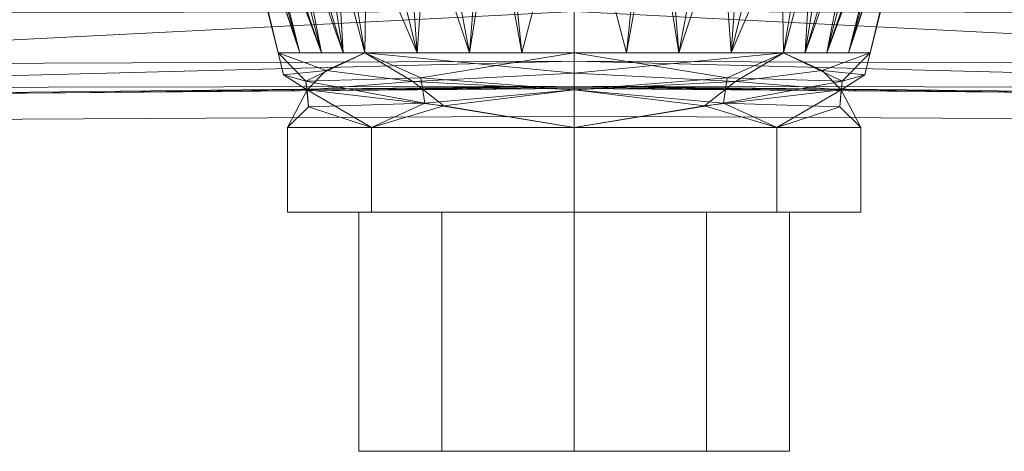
# Model space of a CAD drawing. Header units: millimetres. Extents: x -110 to 271, y -35 to 229.
# Tile 5 of 14: x -23 to 18, y -28 to -10. Entities that reach past the tile are written whole.
import ezdxf

# ---------------------------------------------------------------- set-up
doc = ezdxf.new("R2010")
doc.units = ezdxf.units.MM
doc.layers.add('M-520-M_DRAINAGE_FW', color=2, linetype='Continuous', lineweight=30)

# ---------------------------------------------------------------- blocks, each defined once
blk = doc.blocks.new('AmericanStandard_BathAndShowerMixer_NeoModern__FFAS0711-6T1500BT0_ - Neo Modern Exposed Bath _ Shower Faucet-4729-3D View 1')
at = {"layer": 'M-520-M_DRAINAGE_FW', "lineweight": 9}
mesh = blk.add_polyface(dxfattribs=at)
corners = [(-95, -14.501, 43.7), (-95, 14.501, 43.7), (0, 20.557, 43.7), (95, 14.501, 43.7), (95, -14.501, 43.7), (0, -13.994, 43.7)]
mesh.append_faces([[corners[k] for k in face] for face in [(3, 4, 5, 2)]], dxfattribs={"vtx2": -1})
mesh.append_faces([[corners[k] for k in face] for face in [(5, 0, 1, 2)]], dxfattribs={"vtx3": -1})
mesh = blk.add_polyface(dxfattribs=at)
corners = [(-95, 13.65, 62.585), (-95, 9.442, 71.847), (-95, 0, 75.634), (-95, -9.442, 71.847), (-95, -13.65, 62.585), (0, -12.829, 69.581), (0, -12.793, 70.153), (0, -12.737, 70.723), (0, -11.695, 74.837), (0, -9.615, 78.538), (0, -6.64, 81.569), (0, -2.976, 83.719), (-5.893, -2.976, 83.211), (-11.786, -2.976, 82.701), (-13.567, -2.777, 82.623), (-15.261, -2.186, 82.685), (-16.775, -1.232, 82.83), (-18.036, 0.036, 82.986), (-18.987, 1.557, 83.077), (-19.582, 3.251, 83.042), (-19.795, 5.024, 82.845), (-19.868, 8.702, 81.783), (-20.002, 12.007, 79.853), (-20.187, 14.739, 77.176), (-20.413, 16.736, 73.917), (-20.454, 17.458, 72.036), (-20.427, 17.937, 70.078), (-20.459, 18.155, 68.075), (-95, 11.546, 67.216), (-95, 4.721, 73.741), (-95, -4.721, 73.741), (-40.522, -13.179, 66.597), (-60.981, 15.706, 65.09), (-20.261, -13.004, 68.089), (-10.13, -12.916, 68.835), (-95, -7.082, 72.794), (-53.221, -5.242, 78.143), (-95, -11.546, 67.216), (-48.994, -9.696, 74.967), (-44.398, -11.861, 71.889), (-44.039, -12.819, 69.127), (-95, 10.494, 69.531), (-95, 2.361, 74.687), (-95, 12.598, 64.9), (-95, -2.361, 74.687), (-95, 7.082, 72.794), (-44.203, -7.406, 77.505), (-95, -10.494, 69.531), (-95, -12.598, 64.9)]
mesh.append_faces([[corners[k] for k in face] for face in [(1, 22, 41), (11, 46, 10), (14, 36, 13), (7, 34, 6), (45, 22, 1), (44, 18, 2), (17, 44, 16), (22, 45, 21), (13, 36, 12), (25, 43, 24), (24, 28, 23), (10, 38, 9), (18, 44, 17)]], dxfattribs={"vtx0": -1, "vtx1": -1})
mesh.append_faces([[corners[k] for k in face] for face in [(38, 39, 9), (30, 36, 16), (39, 38, 37), (31, 7, 40), (40, 39, 48), (40, 8, 39), (38, 46, 3), (46, 12, 36), (10, 46, 38), (46, 36, 35)]], dxfattribs={"vtx0": -1, "vtx1": -1, "vtx2": -1})
mesh.append_faces([[corners[k] for k in face] for face in [(25, 32, 0), (32, 25, 26), (23, 28, 41), (41, 22, 23), (20, 29, 42), (2, 18, 19), (29, 20, 21), (46, 35, 3), (36, 30, 35), (39, 37, 48), (40, 7, 8), (42, 19, 20)]], dxfattribs={"vtx0": -1, "vtx2": -1})
mesh.append_faces([[corners[k] for k in face] for face in [(38, 3, 47, 37)]], dxfattribs={"vtx0": -1, "vtx3": -1})
mesh.append_faces([[corners[k] for k in face] for face in [(4, 31, 40), (48, 4, 40), (42, 2, 19), (43, 28, 24), (11, 12, 46), (14, 15, 36), (44, 30, 16), (33, 34, 7), (31, 33, 7), (0, 43, 25), (15, 16, 36), (45, 29, 21), (8, 9, 39)]], dxfattribs={"vtx1": -1, "vtx2": -1})
mesh.append_faces([[corners[k] for k in face] for face in [(34, 5, 6), (26, 27, 32)]], dxfattribs={"vtx2": -1})
mesh = blk.add_polyface(dxfattribs=at)
corners = [(95, -13.65, 62.585), (95, -9.442, 71.847), (95, 0, 75.634), (95, 9.442, 71.847), (95, 13.65, 62.585), (20.459, 18.155, 68.075), (20.44, 17.728, 71.069), (20.413, 16.736, 73.917), (20.187, 14.739, 77.176), (20.002, 12.007, 79.853), (19.868, 8.702, 81.783), (19.795, 5.024, 82.845), (19.582, 3.251, 83.042), (18.987, 1.557, 83.077), (18.036, 0.036, 82.986), (16.775, -1.232, 82.83), (15.261, -2.186, 82.685), (13.567, -2.777, 82.623), (11.786, -2.976, 82.701), (5.893, -2.976, 83.211), (0, -2.976, 83.719), (0, -6.64, 81.569), (0, -9.615, 78.538), (0, -11.695, 74.837), (0, -12.737, 70.723), (0, -12.793, 70.153), (0, -12.829, 69.581), (95, -4.721, 73.741), (95, 4.721, 73.741), (95, 11.546, 67.216), (40.522, -13.179, 66.597), (20.261, -13.004, 68.089), (10.13, -12.916, 68.835), (95, -7.082, 72.794), (53.221, -5.242, 78.143), (95, -11.546, 67.216), (48.994, -9.696, 74.967), (44.398, -11.861, 71.889), (44.039, -12.819, 69.127), (95, -2.361, 74.687), (95, 10.494, 69.531), (95, 7.082, 72.794), (95, 12.598, 64.9), (95, 2.361, 74.687), (50.285, -7.616, 76.865), (95, -10.494, 69.531), (95, -12.598, 64.9)]
mesh.append_faces([[corners[k] for k in face] for face in [(19, 34, 18), (12, 43, 11), (27, 34, 33), (2, 13, 39), (9, 40, 8), (23, 37, 22), (15, 39, 14), (22, 36, 21), (11, 28, 10), (3, 9, 41), (24, 38, 23), (8, 29, 7), (40, 9, 3), (14, 39, 13), (33, 44, 1), (46, 38, 0)]], dxfattribs={"vtx0": -1, "vtx1": -1})
mesh.append_faces([[corners[k] for k in face] for face in [(38, 46, 37), (33, 34, 44), (21, 36, 44), (38, 37, 23), (44, 34, 19), (30, 38, 24), (36, 37, 35), (37, 36, 22), (44, 36, 1), (15, 34, 27)]], dxfattribs={"vtx0": -1, "vtx1": -1, "vtx2": -1})
mesh.append_faces([[corners[k] for k in face] for face in [(2, 12, 13), (34, 15, 16), (34, 17, 18), (32, 24, 25), (44, 20, 21), (42, 6, 7), (6, 42, 4), (10, 28, 41), (7, 29, 42), (15, 27, 39), (44, 19, 20)]], dxfattribs={"vtx0": -1, "vtx2": -1})
mesh.append_faces([[corners[k] for k in face] for face in [(40, 29, 8), (31, 30, 24), (45, 1, 36, 35), (30, 0, 38), (43, 28, 11), (2, 43, 12), (9, 10, 41), (32, 31, 24), (16, 17, 34), (46, 35, 37)]], dxfattribs={"vtx1": -1, "vtx2": -1})
mesh.append_faces([[corners[k] for k in face] for face in [(4, 5, 6), (25, 26, 32)]], dxfattribs={"vtx2": -1})
mesh = blk.add_polyface(dxfattribs=at)
corners = [(0, -11.345, 104.311), (-8.76, -11.345, 107.94), (-12.389, -11.345, 116.7), (-8.76, -11.345, 125.46), (0, -11.345, 129.089), (0, -2.976, 131.211), (-3.056, -2.976, 130.885), (-5.975, -2.976, 129.923), (-8.627, -2.976, 128.368), (-11.057, -2.645, 126.227), (-13.01, -1.873, 123.735), (-14.404, -1.013, 120.917), (-15.082, -0.583, 117.747), (-14.849, -1.012, 114.512), (-13.855, -1.873, 111.524), (-12.262, -2.646, 108.785), (-10.151, -2.976, 106.331), (-7.166, -2.976, 104.082), (-3.706, -2.976, 102.67), (0, -2.976, 102.189), (-4.38, -11.345, 106.126), (-10.574, -11.345, 112.32), (-10.574, -11.345, 121.08), (-4.38, -11.345, 127.274), (-9.667, -11.345, 123.27), (-11.481, -11.345, 118.89), (-6.57, -11.345, 126.367), (-2.19, -11.345, 128.181), (-9.667, -11.345, 110.13), (-11.481, -11.345, 114.51), (-6.57, -11.345, 107.033), (-2.19, -11.345, 105.219)]
mesh.append_faces([[corners[k] for k in face] for face in [(31, 19, 0), (5, 27, 4)]], dxfattribs={"vtx0": -1})
mesh.append_faces([[corners[k] for k in face] for face in [(16, 28, 15), (10, 24, 9), (25, 12, 2), (12, 25, 11), (23, 7, 26), (28, 16, 1), (24, 10, 22), (18, 20, 17), (11, 22, 10), (29, 14, 21), (19, 31, 18), (14, 29, 13)]], dxfattribs={"vtx0": -1, "vtx1": -1})
mesh.append_faces([[corners[k] for k in face] for face in [(3, 8, 9), (8, 3, 26), (17, 20, 30), (30, 16, 17), (6, 23, 27), (21, 14, 15), (2, 12, 13), (16, 30, 1)]], dxfattribs={"vtx0": -1, "vtx2": -1})
mesh.append_faces([[corners[k] for k in face] for face in [(24, 3, 9), (5, 6, 27), (7, 8, 26), (6, 7, 23), (31, 20, 18), (25, 22, 11), (29, 2, 13), (28, 21, 15)]], dxfattribs={"vtx1": -1, "vtx2": -1})
mesh = blk.add_polyface(dxfattribs=at)
corners = [(0, -11.345, 129.089), (8.76, -11.345, 125.46), (12.389, -11.345, 116.7), (8.76, -11.345, 107.94), (0, -11.345, 104.311), (0, -2.976, 102.189), (3.706, -2.976, 102.67), (7.166, -2.976, 104.082), (10.151, -2.976, 106.331), (12.262, -2.646, 108.785), (13.855, -1.873, 111.524), (14.849, -1.012, 114.512), (15.082, -0.583, 117.747), (14.404, -1.013, 120.917), (13.01, -1.873, 123.735), (11.057, -2.645, 126.227), (8.627, -2.976, 128.368), (5.975, -2.976, 129.923), (3.056, -2.976, 130.885), (0, -2.976, 131.211), (4.38, -11.345, 127.274), (10.574, -11.345, 121.08), (10.574, -11.345, 112.32), (4.38, -11.345, 106.126), (11.481, -11.345, 114.51), (2.19, -11.345, 105.219), (9.667, -11.345, 110.13), (6.57, -11.345, 107.033), (11.481, -11.345, 118.89), (9.667, -11.345, 123.27), (6.57, -11.345, 126.367), (2.19, -11.345, 128.181)]
mesh.append_faces([[corners[k] for k in face] for face in [(31, 19, 0)]], dxfattribs={"vtx0": -1})
mesh.append_faces([[corners[k] for k in face] for face in [(8, 27, 7), (14, 21, 13), (19, 31, 18), (2, 12, 28), (17, 30, 16), (30, 17, 20), (27, 8, 3)]], dxfattribs={"vtx0": -1, "vtx1": -1})
mesh.append_faces([[corners[k] for k in face] for face in [(25, 5, 6), (6, 23, 25), (2, 11, 12), (23, 6, 7), (22, 9, 10), (13, 21, 28), (15, 1, 29), (10, 24, 22), (11, 2, 24), (9, 22, 26)]], dxfattribs={"vtx0": -1, "vtx2": -1})
mesh.append_faces([[corners[k] for k in face] for face in [(4, 5, 25)]], dxfattribs={"vtx1": -1})
mesh.append_faces([[corners[k] for k in face] for face in [(30, 1, 16), (27, 23, 7), (26, 3, 8), (14, 15, 29), (8, 9, 26), (31, 20, 18), (10, 11, 24), (15, 16, 1), (29, 21, 14), (17, 18, 20), (12, 13, 28)]], dxfattribs={"vtx1": -1, "vtx2": -1})
mesh = blk.add_polyface(dxfattribs=at)
corners = [(0, -11.345, 129.089), (-8.76, -11.345, 125.46), (-12.389, -11.345, 116.7), (-8.76, -11.345, 107.94), (0, -11.345, 104.311), (0, -12.89, 104.603), (0, -14.459, 104.7), (-8.485, -14.459, 108.215), (-12, -14.459, 116.7), (-8.485, -14.459, 125.185), (0, -14.459, 128.7), (0, -12.89, 128.797), (-11.176, -12.89, 121.329), (-11.223, -12.531, 112.051), (-11.113, -13.607, 112.097), (-6.247, -13.453, 106.408), (-6.411, -12.392, 106.356), (0, -12.199, 128.928), (-6.748, -12.541, 126.799), (-5.451, -13.561, 127.426), (-10.381, -12.089, 123.153), (-12.16, -12.258, 117.59)]
mesh.append_faces([[corners[k] for k in face] for face in [(4, 16, 3), (6, 15, 5), (8, 14, 7), (10, 19, 9)]], dxfattribs={"vtx0": -1, "vtx1": -1})
mesh.append_faces([[corners[k] for k in face] for face in [(1, 20, 18), (1, 18, 17), (15, 16, 5), (18, 19, 11), (14, 12, 13), (13, 15, 14), (14, 15, 7), (12, 14, 8), (12, 18, 20), (13, 16, 15), (12, 20, 21), (13, 3, 16), (19, 12, 9), (12, 19, 18), (12, 21, 13), (20, 2, 21), (2, 13, 21)]], dxfattribs={"vtx0": -1, "vtx1": -1, "vtx2": -1})
mesh.append_faces([[corners[k] for k in face] for face in [(13, 2, 3), (16, 4, 5), (15, 6, 7)]], dxfattribs={"vtx0": -1, "vtx2": -1})
mesh.append_faces([[corners[k] for k in face] for face in [(10, 11, 19), (8, 9, 12), (11, 17, 18), (1, 2, 20)]], dxfattribs={"vtx1": -1, "vtx2": -1})
mesh.append_faces([[corners[k] for k in face] for face in [(17, 0, 1)]], dxfattribs={"vtx2": -1})
mesh = blk.add_polyface(dxfattribs=at)
corners = [(0, -11.345, 104.311), (8.76, -11.345, 107.94), (12.389, -11.345, 116.7), (8.76, -11.345, 125.46), (0, -11.345, 129.089), (0, -12.89, 128.797), (0, -14.459, 128.7), (8.485, -14.459, 125.185), (12, -14.459, 116.7), (8.485, -14.459, 108.215), (0, -14.459, 104.7), (0, -12.89, 104.603), (11.176, -12.89, 112.071), (11.223, -12.531, 121.349), (11.113, -13.607, 121.303), (6.247, -13.453, 126.992), (6.411, -12.392, 127.044), (0, -12.199, 104.472), (6.748, -12.541, 106.601), (5.451, -13.561, 105.974), (10.381, -12.089, 110.247), (12.16, -12.258, 115.81)]
mesh.append_faces([[corners[k] for k in face] for face in [(4, 16, 3), (6, 15, 5), (8, 14, 7), (10, 19, 9)]], dxfattribs={"vtx0": -1, "vtx1": -1})
mesh.append_faces([[corners[k] for k in face] for face in [(1, 20, 18), (1, 18, 17), (15, 16, 5), (18, 19, 11), (14, 12, 13), (13, 15, 14), (14, 15, 7), (12, 14, 8), (12, 18, 20), (13, 16, 15), (12, 20, 21), (13, 3, 16), (19, 12, 9), (12, 19, 18), (12, 21, 13), (20, 2, 21), (2, 13, 21)]], dxfattribs={"vtx0": -1, "vtx1": -1, "vtx2": -1})
mesh.append_faces([[corners[k] for k in face] for face in [(13, 2, 3), (16, 4, 5), (15, 6, 7)]], dxfattribs={"vtx0": -1, "vtx2": -1})
mesh.append_faces([[corners[k] for k in face] for face in [(10, 11, 19), (8, 9, 12), (11, 17, 18), (1, 2, 20)]], dxfattribs={"vtx1": -1, "vtx2": -1})
mesh.append_faces([[corners[k] for k in face] for face in [(17, 0, 1)]], dxfattribs={"vtx2": -1})
mesh = blk.add_polyface(dxfattribs=at)
corners = [(-95, -13.65, 62.585), (-95, -14.501, 43.7), (0, -13.994, 43.7), (0, -12.829, 69.581)]
mesh.append_faces([[corners[k] for k in face] for face in [(2, 3, 0, 1)]])
mesh = blk.add_polyface(dxfattribs=at)
corners = [(95, -14.501, 43.7), (95, -13.65, 62.585), (0, -12.829, 69.581), (0, -13.994, 43.7)]
mesh.append_faces([[corners[k] for k in face] for face in [(3, 0, 1, 2)]])
mesh = blk.add_polyface(dxfattribs=at)
corners = [(0, -18, 104.7), (-8.485, -18, 108.215), (-12, -18, 116.7), (-8.485, -18, 125.185), (0, -18, 128.7), (0, -14.459, 128.7), (-8.485, -14.459, 125.185), (-12, -14.459, 116.7), (-8.485, -14.459, 108.215), (0, -14.459, 104.7)]
mesh.append_faces([[corners[k] for k in face] for face in [(5, 6, 3, 4)]], dxfattribs={"vtx1": -1})
mesh.append_faces([[corners[k] for k in face] for face in [(2, 3, 6, 7), (7, 8, 1, 2)]], dxfattribs={"vtx1": -1, "vtx3": -1})
mesh.append_faces([[corners[k] for k in face] for face in [(8, 9, 0, 1)]], dxfattribs={"vtx3": -1})
mesh = blk.add_polyface(dxfattribs=at)
corners = [(0, -14.459, 128.7), (0, -18, 128.7), (8.485, -18, 125.185), (12, -18, 116.7), (8.485, -18, 108.215), (0, -18, 104.7), (0, -14.459, 104.7), (8.485, -14.459, 108.215), (12, -14.459, 116.7), (8.485, -14.459, 125.185)]
mesh.append_faces([[corners[k] for k in face] for face in [(6, 7, 4, 5)]], dxfattribs={"vtx1": -1})
mesh.append_faces([[corners[k] for k in face] for face in [(3, 4, 7, 8), (8, 9, 2, 3)]], dxfattribs={"vtx1": -1, "vtx3": -1})
mesh.append_faces([[corners[k] for k in face] for face in [(9, 0, 1, 2)]], dxfattribs={"vtx3": -1})
mesh = blk.add_polyface(dxfattribs=at)
corners = [(0, -18, 128.7), (-8.485, -18, 125.185), (-12, -18, 116.7), (-8.485, -18, 108.215), (0, -18, 104.7), (0, -18, 116.7)]
mesh.append_faces([[corners[k] for k in face] for face in [(1, 2, 5, 0)]], dxfattribs={"vtx1": -1})
mesh.append_faces([[corners[k] for k in face] for face in [(3, 4, 5, 2)]], dxfattribs={"vtx2": -1})
mesh = blk.add_polyface(dxfattribs=at)
corners = [(-9.007, -18, 121.899), (0, -18, 127.1), (9.007, -18, 121.899), (9.007, -18, 111.501), (0, -18, 106.3), (-9.007, -18, 111.501), (-5.542, -18, 119.9), (-5.542, -18, 113.5), (0, -18, 110.3), (5.542, -18, 113.5), (5.542, -18, 119.9), (0, -18, 123.1)]
mesh.append_faces([[corners[k] for k in face] for face in [(9, 3, 4, 8), (3, 9, 10, 2), (1, 11, 6, 0)]], dxfattribs={"vtx0": -1, "vtx2": -1})
mesh.append_faces([[corners[k] for k in face] for face in [(4, 5, 7, 8), (6, 7, 5, 0), (1, 2, 10, 11)]], dxfattribs={"vtx1": -1, "vtx3": -1})
mesh = blk.add_polyface(dxfattribs=at)
corners = [(-9.007, -28, 111.501), (-9.007, -28, 121.899), (-9.007, -18, 121.899), (-9.007, -18, 111.501)]
mesh.append_faces([[corners[k] for k in face] for face in [(0, 1, 2, 3)]])
mesh = blk.add_polyface(dxfattribs=at)
corners = [(0, -28, 106.3), (-9.007, -28, 111.501), (-9.007, -18, 111.501), (0, -18, 106.3)]
mesh.append_faces([[corners[k] for k in face] for face in [(0, 1, 2, 3)]])
mesh = blk.add_polyface(dxfattribs=at)
corners = [(-9.007, -28, 121.899), (0, -28, 127.1), (0, -18, 127.1), (-9.007, -18, 121.899)]
mesh.append_faces([[corners[k] for k in face] for face in [(0, 1, 2, 3)]])
mesh = blk.add_polyface(dxfattribs=at)
corners = [(0, -28, 123.1), (-5.542, -28, 119.9), (-5.542, -18, 119.9), (0, -18, 123.1)]
mesh.append_faces([[corners[k] for k in face] for face in [(3, 0, 1, 2)]])
mesh = blk.add_polyface(dxfattribs=at)
corners = [(-5.542, -28, 113.5), (0, -28, 110.3), (0, -18, 110.3), (-5.542, -18, 113.5)]
mesh.append_faces([[corners[k] for k in face] for face in [(3, 0, 1, 2)]])
mesh = blk.add_polyface(dxfattribs=at)
corners = [(-5.542, -28, 119.9), (-5.542, -28, 113.5), (-5.542, -18, 113.5), (-5.542, -18, 119.9)]
mesh.append_faces([[corners[k] for k in face] for face in [(0, 1, 2, 3)]])
mesh = blk.add_polyface(dxfattribs=at)
corners = [(0, -18, 104.7), (8.485, -18, 108.215), (12, -18, 116.7), (8.485, -18, 125.185), (0, -18, 128.7), (0, -18, 116.7)]
mesh.append_faces([[corners[k] for k in face] for face in [(3, 4, 5, 2)]], dxfattribs={"vtx2": -1})
mesh.append_faces([[corners[k] for k in face] for face in [(5, 0, 1, 2)]], dxfattribs={"vtx3": -1})
mesh = blk.add_polyface(dxfattribs=at)
corners = [(9.007, -28, 111.501), (0, -28, 106.3), (0, -18, 106.3), (9.007, -18, 111.501)]
mesh.append_faces([[corners[k] for k in face] for face in [(3, 0, 1, 2)]])
mesh = blk.add_polyface(dxfattribs=at)
corners = [(0, -28, 127.1), (9.007, -28, 121.899), (9.007, -18, 121.899), (0, -18, 127.1)]
mesh.append_faces([[corners[k] for k in face] for face in [(3, 0, 1, 2)]])
mesh = blk.add_polyface(dxfattribs=at)
corners = [(5.542, -28, 119.9), (0, -28, 123.1), (0, -18, 123.1), (5.542, -18, 119.9)]
mesh.append_faces([[corners[k] for k in face] for face in [(0, 1, 2, 3)]])
mesh = blk.add_polyface(dxfattribs=at)
corners = [(0, -28, 110.3), (5.542, -28, 113.5), (5.542, -18, 113.5), (0, -18, 110.3)]
mesh.append_faces([[corners[k] for k in face] for face in [(0, 1, 2, 3)]])
mesh = blk.add_polyface(dxfattribs=at)
corners = [(5.542, -28, 113.5), (5.542, -28, 119.9), (5.542, -18, 119.9), (5.542, -18, 113.5)]
mesh.append_faces([[corners[k] for k in face] for face in [(0, 1, 2, 3)]])
mesh = blk.add_polyface(dxfattribs=at)
corners = [(9.007, -28, 121.899), (9.007, -28, 111.501), (9.007, -18, 111.501), (9.007, -18, 121.899)]
mesh.append_faces([[corners[k] for k in face] for face in [(3, 0, 1, 2)]])
mesh = blk.add_polyface(dxfattribs=at)
corners = [(-9.007, -28, 121.899), (-9.007, -28, 111.501), (0, -28, 106.3), (9.007, -28, 111.501), (9.007, -28, 121.899), (0, -28, 127.1), (-5.542, -28, 119.9), (0, -28, 123.1), (5.542, -28, 119.9), (5.542, -28, 113.5), (0, -28, 110.3), (-5.542, -28, 113.5)]
mesh.append_faces([[corners[k] for k in face] for face in [(8, 4, 5, 7), (4, 8, 9, 3), (2, 10, 11, 1)]], dxfattribs={"vtx0": -1, "vtx2": -1})
mesh.append_faces([[corners[k] for k in face] for face in [(5, 0, 6, 7), (11, 6, 0, 1), (2, 3, 9, 10)]], dxfattribs={"vtx1": -1, "vtx3": -1})

msp = doc.modelspace()

# ---------------------------------------------------------------- block references
at = {"layer": 'M-520-M_DRAINAGE_FW', "lineweight": 9}
msp.add_blockref('AmericanStandard_BathAndShowerMixer_NeoModern__FFAS0711-6T1500BT0_ - Neo Modern Exposed Bath _ Shower Faucet-4729-3D View 1', (0, 0), dxfattribs=at)

doc.saveas('drawing.dxf')
